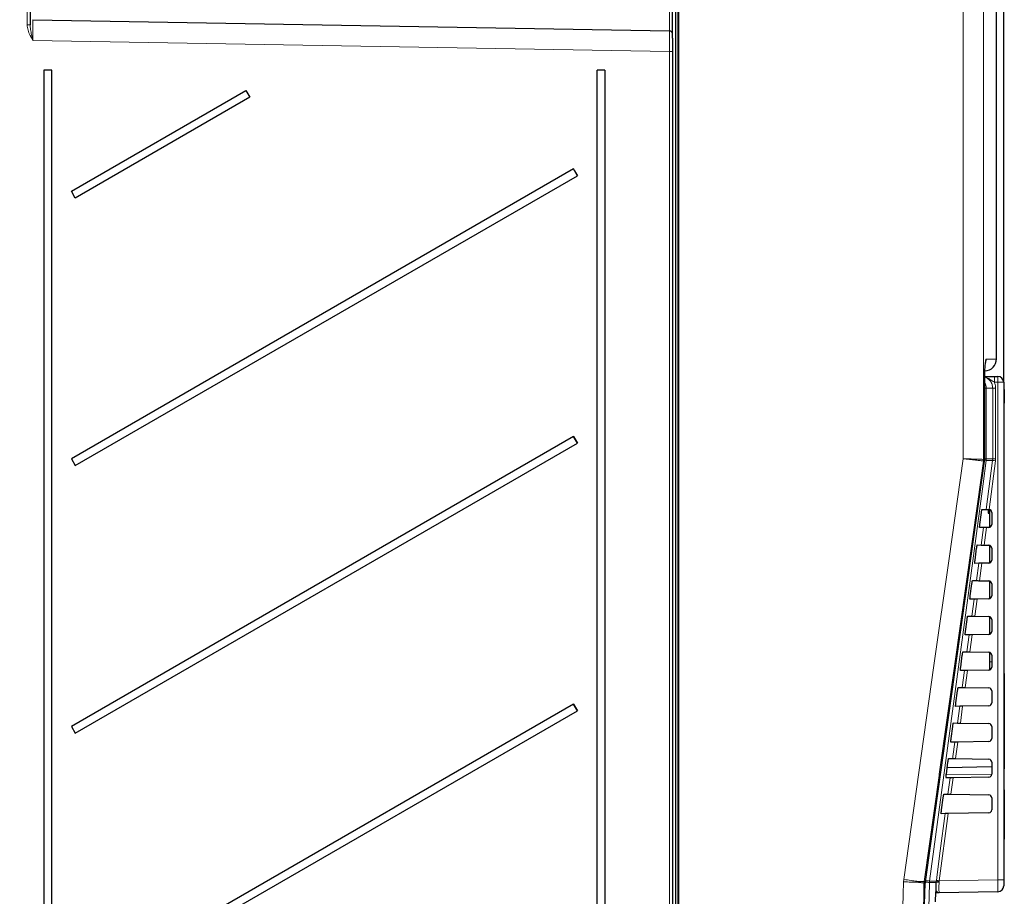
# Paper-space layout 'Blatt3' of a CAD drawing. Header units: millimetres. Extents: x 5 to 418, y 2 to 292.
# Tile 47 of 56: x 210 to 265, y 185 to 234. Entities that reach past the tile are written whole.
import ezdxf

# ---------------------------------------------------------------- set-up
doc = ezdxf.new("R2010")
doc.units = ezdxf.units.MM
doc.layers.add('SLD-0', color=7, linetype='Continuous')
doc.styles.add('SLDTEXTSTYLE0', font='TXT', dxfattribs={"width": 0.605})
doc.dimstyles.new('SLDDIMSTYLE0', dxfattribs={"dimtxt": 3.5, "dimasz": 3.302, "dimexe": 0, "dimexo": 0.0625, "dimgap": 0.875, "dimtad": 1, "dimlfac": 3, "dimrnd": 1e-09, "dimzin": 12, "dimdsep": 46, "dimtxsty": 'SLDTEXTSTYLE0', "dimsah": 1, "dimcen": 0.09, "dimadec": 0, "dimazin": 3, "dimtfac": 1, "dimtofl": 0, "dimtmove": 0, "dimatfit": 3, "dimfxl": 1, "dimfrac": 2, "dimtolj": 1, "dimtzin": 12, "dimarcsym": 0})
doc.dimstyles.new('SLDDIMSTYLE2', dxfattribs={"dimtxt": 3.5, "dimasz": 3.302, "dimexe": 0, "dimexo": 0.0625, "dimgap": 0.875, "dimtad": 1, "dimdec": 1, "dimlfac": 3, "dimrnd": 1e-09, "dimzin": 12, "dimdsep": 46, "dimtxsty": 'SLDTEXTSTYLE0', "dimsah": 1, "dimcen": 0.09, "dimadec": 0, "dimazin": 3, "dimtfac": 1, "dimtofl": 0, "dimtmove": 0, "dimatfit": 3, "dimfxl": 1, "dimfrac": 2, "dimtolj": 1, "dimtzin": 12, "dimarcsym": 0})

# ---------------------------------------------------------------- blocks, each defined once
blk = doc.blocks.new('_D_16')
at = {"layer": 'SLD-0', "color": 7}
for p, q in [((203.285, 241.539), (203.285, 251.365)), ((264.685, 213.872), (264.685, 251.365)), ((203.285, 250.365), (264.685, 250.365))]:
    blk.add_line(p, q, dxfattribs=at)
for points in [[(203.285, 250.365), (206.587, 249.857), (206.587, 250.873)], [(264.685, 250.365), (261.383, 250.873), (261.383, 249.857)]]:
    blk.add_solid(points, dxfattribs=at)
at = {"layer": 'SLD-0', "color": 7, "insert": (227.97, 254.877), "char_height": 3.5, "attachment_point": 1, "style": 'SLDTEXTSTYLE0'}
blk.add_mtext('184,2', dxfattribs=at)
blk = doc.blocks.new('_D_17')
at = {"layer": 'SLD-0', "color": 7}
for p, q in [((172.702, 228.792), (172.702, 259.299)), ((264.685, 213.872), (264.685, 259.299)), ((172.702, 258.299), (264.685, 258.299))]:
    blk.add_line(p, q, dxfattribs=at)
for centre, start, end in [((220.055, 260.985), 153.4349, 206.5651), ((217.332, 260.985), 333.4349, 26.5651)]:
    blk.add_arc(centre, 6.006, start, end, dxfattribs=at)
for points in [[(172.702, 258.299), (176.004, 257.791), (176.004, 258.807)], [(264.685, 258.299), (261.383, 258.807), (261.383, 257.791)]]:
    blk.add_solid(points, dxfattribs=at)
at = {"layer": 'SLD-0', "color": 7, "insert": (214.683, 262.811), "char_height": 3.5, "attachment_point": 1, "style": 'SLDTEXTSTYLE0'}
blk.add_mtext('276', dxfattribs=at)

psp = doc.layouts.new('Blatt3')

# ---------------------------------------------------------------- linework, layer by layer
at = {"color": 7, "linetype": 'Continuous', "lineweight": 18}
for p, q in [((209.9549, 233.9114), (209.9549, 236.6821)), ((246.2838, 236.206), (246.2838, 136.8723)), ((246.3858, 136.8723), (246.3858, 236.206)), ((262.4121, 209.5874), (262.4121, 235.9216)), ((263.5559, 235.9216), (263.5559, 209.5524)), ((209.9549, 233.9114), (210.1186, 233.9114)), ((245.9549, 232.4137), (210.2823, 233.0363)), ((245.9549, 135.8694), (245.9549, 232.4137)), ((246.1186, 232.4137), (245.9549, 232.4137)), ((263.6175, 209.5524), (263.6175, 213.8349)), ((264.3577, 213.8723), (264.1643, 213.8723)), ((264.3577, 185.9829), (264.3577, 213.8723)), ((264.3577, 213.8723), (264.6853, 213.8723)), ((263.7096, 213.539), (263.6188, 213.539)), ((263.7096, 213.539), (263.7096, 209.5834)), ((264.0703, 213.539), (263.7096, 213.539)), ((264.0703, 209.5834), (264.0703, 213.539)), ((264.234, 213.539), (264.0703, 213.539)), ((264.234, 213.539), (264.234, 209.5834)), ((263.5494, 209.4596), (263.5493, 209.4596)), ((263.611, 209.4596), (263.5494, 209.4596)), ((263.5559, 209.5524), (263.5559, 209.5524)), ((263.5559, 209.5524), (263.6175, 209.5524)), ((263.6123, 209.4595), (263.611, 209.4596)), ((263.6175, 209.5524), (263.6188, 209.5524)), ((263.7096, 209.5834), (263.6188, 209.5834)), ((263.696, 206.7446), (264.0644, 209.495)), ((264.0644, 209.495), (263.7038, 209.495)), ((263.7096, 209.5834), (264.0703, 209.5834)), ((264.2266, 209.4729), (263.8607, 206.7416)), ((264.0644, 209.495), (264.0703, 209.5834)), ((264.234, 209.5834), (264.0703, 209.5834)), ((264.234, 209.5834), (264.2266, 209.4729)), ((263.4287, 204.7493), (263.5602, 205.731)), ((263.7257, 205.7339), (263.5935, 204.7464)), ((263.1614, 202.754), (263.2917, 203.7263)), ((263.4572, 203.7292), (263.3262, 202.7511)), ((262.8941, 200.7586), (263.0231, 201.7216)), ((263.1887, 201.7245), (263.0589, 200.7557)), ((262.6268, 198.7633), (262.7546, 199.7169)), ((262.9201, 199.7198), (262.7916, 198.7604)), ((263.8853, 198.2057), (264.0186, 198.2057)), ((262.3596, 196.768), (262.4861, 197.7122)), ((262.6516, 197.7151), (262.5243, 196.7651)), ((264.7186, 197.2057), (264.6853, 197.2057)), ((262.0923, 194.7726), (262.2175, 195.7076)), ((262.3831, 195.7104), (262.257, 194.7697)), ((262.1145, 193.7058), (261.9898, 192.7744)), ((264.7186, 192.539), (264.6853, 192.539)), ((261.4658, 191.8691), (264.0186, 191.9045)), ((261.5577, 190.7819), (261.6804, 191.6982)), ((261.846, 191.7011), (261.7225, 190.7791)), ((264.7186, 190.8621), (264.6853, 190.8621)), ((261.5774, 189.6964), (261.0723, 185.9255)), ((264.7186, 188.264), (264.6853, 188.264)), ((259.0752, 185.865), (259.0863, 186.0015)), ((261.0723, 185.9255), (264.3577, 185.9829)), ((264.6853, 185.9829), (264.3577, 185.9829)), ((260.2179, 185.7999), (260.2178, 185.7999)), ((260.287, 185.7999), (260.2179, 185.7999)), ((260.2241, 185.8779), (260.2242, 185.8779)), ((260.2242, 185.8779), (260.2933, 185.8779)), ((260.2933, 185.8779), (260.2933, 185.8779)), ((260.5271, 185.8371), (260.5328, 185.9073)), ((260.8992, 185.8371), (260.5271, 185.8371)), ((260.5328, 185.9073), (260.9047, 185.9073)), ((260.8992, 185.8371), (260.9047, 185.9073)), ((260.9047, 185.9073), (260.9101, 185.9476)), ((261.0668, 185.8932), (261.0625, 185.8511)), ((261.0723, 185.9255), (261.0668, 185.8932))]:
    psp.add_line(p, q, dxfattribs=at)
at = {"color": 7, "linetype": 'Continuous', "lineweight": 25}
for p, q in [((210.1186, 236.6821), (210.1186, 233.9114)), ((246.1186, 233.1629), (246.1186, 236.206)), ((246.4519, 236.2001), (246.4519, 136.8781)), ((264.2791, 215.1788), (264.2791, 235.9093)), ((210.2823, 234.2028), (245.9548, 233.5801)), ((246.1186, 233.1629), (246.1186, 232.4137)), ((246.1186, 232.4137), (246.1186, 135.8694)), ((210.8937, 231.3723), (210.8937, 131.3723)), ((211.3345, 231.3723), (210.8937, 231.3723)), ((211.3345, 131.3723), (211.3345, 231.3723)), ((242.3345, 231.3723), (241.8937, 231.3723)), ((241.8937, 138.039), (241.8937, 231.3723)), ((242.3345, 231.3723), (242.3345, 138.039)), ((212.4344, 224.5809), (222.2161, 230.2293)), ((222.2161, 230.2293), (222.4328, 229.8541)), ((222.4328, 229.8541), (212.651, 224.2057)), ((240.5772, 225.8318), (212.4344, 209.5809)), ((240.7938, 225.4566), (240.5772, 225.8318)), ((212.651, 209.2057), (240.7938, 225.4566)), ((212.651, 224.2057), (212.4344, 224.5809)), ((264.1585, 214.2057), (264.3519, 214.2057)), ((263.6188, 213.8349), (263.6175, 213.8349)), ((263.6188, 209.5524), (263.6188, 213.8349)), ((264.6853, 213.8723), (264.6853, 185.9829)), ((264.7186, 213.4711), (264.6853, 213.4711)), ((264.7186, 213.1044), (264.6853, 213.1044)), ((264.7186, 213.0711), (264.6853, 213.0711)), ((264.7186, 213.4711), (264.7186, 213.1044)), ((264.7186, 213.0711), (264.7186, 213.1044)), ((264.7186, 213.0711), (264.7186, 212.7044)), ((264.7186, 212.7044), (264.6853, 212.7044)), ((264.7186, 212.7028), (264.6853, 212.7028)), ((264.7186, 212.6982), (264.6853, 212.6982)), ((240.5772, 210.8318), (212.4344, 194.5809)), ((240.7938, 210.4566), (240.5772, 210.8318)), ((212.651, 194.2057), (240.7938, 210.4566)), ((212.4344, 209.5809), (212.651, 209.2057)), ((263.3476, 205.9057), (263.437, 206.5723)), ((263.4695, 206.7486), (263.696, 206.7446)), ((263.8103, 206.5333), (263.8853, 206.5333)), ((263.8186, 206.7425), (263.8186, 206.7058)), ((263.8186, 206.7058), (263.8186, 206.6695)), ((263.8186, 206.7058), (263.8853, 206.7058)), ((263.8186, 206.6695), (263.8853, 206.6695)), ((263.8186, 206.6695), (263.8186, 206.6439)), ((263.8186, 206.6439), (263.8853, 206.6439)), ((263.8186, 206.5361), (263.8853, 206.5361)), ((263.8186, 206.5361), (263.8186, 206.536)), ((263.8548, 206.7419), (263.8607, 206.7416)), ((263.8853, 206.7385), (263.8853, 205.7395)), ((264.0186, 206.5752), (264.0186, 205.9028)), ((263.5602, 205.731), (263.3326, 205.727)), ((263.7141, 205.7337), (263.7257, 205.7339)), ((263.8548, 205.7361), (263.7257, 205.7339)), ((263.2022, 204.7532), (263.4287, 204.7493)), ((263.5935, 204.7464), (263.5819, 204.7466)), ((263.5935, 204.7464), (263.8548, 204.7419)), ((263.8853, 204.7385), (263.8853, 203.7395)), ((263.0795, 203.9057), (263.1689, 204.5723)), ((264.0186, 204.5752), (264.0186, 203.9028)), ((263.2917, 203.7263), (263.064, 203.7223)), ((263.4455, 203.729), (263.4572, 203.7292)), ((263.8548, 203.7361), (263.4572, 203.7292)), ((262.8113, 201.9057), (262.9007, 202.5723)), ((262.9348, 202.7579), (263.1614, 202.754)), ((263.3262, 202.7511), (263.3146, 202.7513)), ((263.3262, 202.7511), (263.8548, 202.7419)), ((263.8853, 202.7385), (263.8853, 201.7395)), ((264.0186, 202.5752), (264.0186, 201.9028)), ((263.0231, 201.7216), (262.7955, 201.7176)), ((263.177, 201.7243), (263.1887, 201.7245)), ((263.8548, 201.7361), (263.1887, 201.7245)), ((262.5431, 199.9057), (262.6325, 200.5723)), ((262.6675, 200.7626), (262.8941, 200.7586)), ((263.0589, 200.7557), (263.0473, 200.7559)), ((263.0589, 200.7557), (263.8548, 200.7419)), ((263.8853, 200.7385), (263.8853, 199.7395)), ((264.0186, 200.5752), (264.0186, 199.9028)), ((262.7546, 199.7169), (262.5269, 199.713)), ((262.9085, 199.7196), (262.9201, 199.7198)), ((263.8548, 199.7361), (262.9201, 199.7198)), ((262.4002, 198.7672), (262.6268, 198.7633)), ((262.7916, 198.7604), (262.78, 198.7606)), ((262.7916, 198.7604), (263.8548, 198.7419)), ((263.8853, 198.7385), (263.8853, 198.2057)), ((262.2749, 197.9057), (262.3643, 198.5723)), ((263.8853, 198.2057), (263.8853, 197.7395)), ((264.0186, 198.5752), (264.0186, 197.9028)), ((262.4861, 197.7122), (262.2584, 197.7083)), ((262.6399, 197.7149), (262.6516, 197.7151)), ((263.8548, 197.7361), (262.6516, 197.7151)), ((264.7186, 197.539), (264.6853, 197.539)), ((264.7186, 197.539), (264.7186, 197.2057)), ((264.7186, 197.2057), (264.7186, 192.539)), ((262.0067, 195.9057), (262.0961, 196.5723)), ((262.1329, 196.7719), (262.3596, 196.768)), ((262.5243, 196.7651), (262.5127, 196.7653)), ((262.5243, 196.7651), (263.8548, 196.7419)), ((264.0186, 196.5752), (264.0186, 195.9028)), ((240.5772, 195.8318), (212.4344, 179.5809)), ((212.651, 179.2057), (240.7938, 195.4566)), ((240.7938, 195.4566), (240.5772, 195.8318)), ((262.2175, 195.7076), (261.9898, 195.7036)), ((262.3714, 195.7102), (262.3831, 195.7104)), ((263.8548, 195.7361), (262.3831, 195.7104)), ((212.4344, 194.5809), (212.651, 194.2057)), ((261.7386, 193.9057), (261.828, 194.5723)), ((261.8656, 194.7766), (262.0923, 194.7726)), ((262.257, 194.7697), (262.2454, 194.7699)), ((262.257, 194.7697), (263.8548, 194.7419)), ((264.0186, 194.5752), (264.0186, 193.9028)), ((261.949, 193.7029), (261.7212, 193.6989)), ((262.1029, 193.7056), (262.1145, 193.7058)), ((263.8548, 193.7361), (262.1145, 193.7058)), ((261.5983, 192.7812), (261.825, 192.7773)), ((261.9898, 192.7744), (261.9782, 192.7746)), ((261.9898, 192.7744), (263.8548, 192.7419)), ((261.4704, 191.9057), (261.5598, 192.5723)), ((264.0186, 192.3104), (261.5188, 192.2668)), ((264.0186, 192.5752), (264.0186, 191.9028)), ((264.7186, 192.2057), (264.6853, 192.2057)), ((264.7186, 192.539), (264.7186, 192.2057)), ((261.6804, 191.6982), (261.4527, 191.6942)), ((263.8548, 191.7361), (261.846, 191.7011)), ((264.7186, 191.0204), (264.7186, 190.8621)), ((261.2022, 189.9057), (261.2916, 190.5723)), ((261.331, 190.7859), (261.5577, 190.7819)), ((261.7225, 190.7791), (263.8548, 190.7419)), ((264.0186, 190.5752), (264.0186, 189.9028)), ((264.7186, 190.8621), (264.7186, 188.264)), ((261.4119, 189.6935), (261.1841, 189.6895)), ((263.8548, 189.7361), (261.5774, 189.6964)), ((264.7186, 187.789), (264.7186, 188.264)), ((264.7186, 187.789), (264.6853, 187.789)), ((264.7186, 187.5223), (264.6853, 187.5223)), ((264.7186, 186.789), (264.7186, 187.5223)), ((264.7186, 186.789), (264.6853, 186.789)), ((264.7186, 186.7796), (264.6853, 186.7796)), ((264.6853, 185.9829), (264.6853, 185.6496)), ((260.287, 185.7999), (260.287, 185.7999)), ((260.2933, 185.8779), (260.2889, 185.8781)), ((264.3577, 185.3163), (261.069, 185.2589))]:
    psp.add_line(p, q, dxfattribs=at)
at = {"color": 7, "linetype": 'Continuous', "lineweight": 18, "flags": 128}
for points in [[(259.0863, 186.0015), (259.9318, 191.998), (260.7774, 197.9945), (261.6229, 203.9909), (262.4121, 209.5874)], [(263.5494, 209.4596), (263.2301, 207.1953), (261.9269, 197.9534), (261.0728, 191.8963), (261.0643, 191.8356), (260.2242, 185.8779)], [(260.2933, 185.8779), (260.4736, 187.1594), (261.2166, 192.4408), (262.4171, 200.9733), (263.217, 206.6587), (263.611, 209.4596)], [(263.7038, 209.495), (263.5261, 208.1736), (262.8156, 202.8879), (260.5328, 185.9073)], [(261.825, 192.7773), (261.8395, 192.8856), (261.949, 193.7029)], [(260.9101, 185.9476), (260.9544, 186.278), (261.1314, 187.5995), (261.4119, 189.6935)]]:
    psp.add_lwpolyline(points, dxfattribs=at)
at = {"color": 7, "linetype": 'Continuous', "lineweight": 25, "flags": 128}
psp.add_lwpolyline([(260.2945, 185.8773), (260.691, 188.6951), (263.6123, 209.4595)], dxfattribs=at)
at = {"color": 7, "linetype": 'Continuous', "lineweight": 25}
for centre, radius, start, end in [((245.9519, 233.4135), 0.1667, 0, 89), ((237.6123, 238.8668), 17.6536, 209.29308, 210.69947), ((256.008, 234.4893), 17.6935, 209.29467, 210.69788), ((263.6125, 215.1796), 0.6667, 271, 0.69142), ((264.3519, 213.8723), 0.3333, 0, 90), ((255.9925, 219.4803), 17.6756, 209.29379, 210.69843), ((262.9522, 209.5524), 0.6667, 351.99161, 0), ((263.8519, 206.5752), 0.1667, 0, 86.96883), ((263.8519, 205.9028), 0.1667, 271, 0), ((263.8519, 204.5752), 0.1667, 0, 89), ((263.8519, 203.9028), 0.1667, 271, 0), ((263.8519, 202.5752), 0.1667, 0, 89), ((263.8519, 201.9028), 0.1667, 271, 0), ((263.8519, 200.5752), 0.1667, 0, 89), ((263.8519, 199.9028), 0.1667, 271, 0), ((263.8519, 198.5752), 0.1667, 0, 89), ((263.8519, 197.9028), 0.1667, 271, 0), ((263.8519, 196.5752), 0.1667, 0, 89), ((263.8519, 195.9028), 0.1667, 271, 0), ((255.99, 204.4788), 17.6727, 209.29368, 210.69855), ((263.8519, 194.5752), 0.1667, 0, 89), ((263.8519, 193.9028), 0.1667, 271, 0), ((263.8519, 192.5752), 0.1667, 0, 89), ((263.8519, 191.9028), 0.1667, 271, 0), ((263.8519, 190.5752), 0.1667, 0, 89), ((263.8519, 189.9028), 0.1667, 271, 0), ((260.9537, 185.7851), 0.6669, 171.99465, 178.72318), ((264.3519, 185.6496), 0.3333, 271, 0)]:
    psp.add_arc(centre, radius, start, end, dxfattribs=at)
at = {"color": 7, "linetype": 'Continuous', "lineweight": 18}
for centre, radius, start, end in [((263.0328, 215.1691), 0.6662, 337.35346, 0.02987), ((259.3849, 213.9556), 4.7801, 359.00125, 2.99809), ((259.5784, 213.9556), 4.7801, 359.00125, 2.99809), ((263.0422, 213.539), 0.6675, 359.99626, 28.67172), ((262.8881, 209.5526), 0.6677, 351.99467, 359.98147), ((262.8869, 209.5525), 0.669, 352.02372, 359.99559), ((262.9487, 209.5525), 0.6688, 352.01929, 359.99562), ((263.3139, 207.3132), 2.2163, 79.86728, 82.12826), ((263.0415, 209.5834), 0.6682, 352.39576, 359.99959), ((266.7084, 228.2902), 18.9802, 261.99262, 262.48676), ((260.8864, 185.7848), 0.6688, 171.9965, 178.70422), ((260.8856, 185.7852), 0.6679, 172.01393, 178.73103), ((260.9559, 185.7851), 0.6691, 172.02032, 178.72651), ((259.3015, 149.3736), 36.4841, 88.07488, 88.44826), ((259.358, 178.7879), 7.2156, 80.62931, 82.41172), ((261.0152, 185.4442), 0.4096, 83.36143, 106.44085), ((260.9029, 184.9441), 0.9631, 80.19976, 89.88793), ((263.5493, 204.7072), 18.9443, 261.99192, 262.48699), ((260.817, 185.402), 0.1499, 297.76653, 327.94381)]:
    psp.add_arc(centre, radius, start, end, dxfattribs=at)
for centre, major_axis, ratio, start_param, end_param in [((245.9519, 235.2471), (-0.0029, 1.667), 0.0017443, 3.1415592, 4.7120509), ((210.2853, 233.0359), (-0.0029, 1.1669), 0.0025623, 6.2831342, 7.8536173), ((245.9519, 232.4133), (0.0029, 1.1668), 0.0025627, 4.7126638, 6.283147), ((264.3519, 185.983), (-0.0058, 0.6667), 0.0087242, 3.1416688, 4.7121605)]:
    psp.add_ellipse(centre, major_axis=major_axis, ratio=ratio, start_param=start_param, end_param=end_param, dxfattribs=at)
for points, knots in [([(210.2823, 233.0363), (210.2817, 233.0374), (210.2682, 233.0607), (210.215, 233.153), (210.1128, 233.3389), (209.9895, 233.6028), (209.9662, 233.8108), (209.9549, 233.9114)], [0, 0, 0, 0, 0.00387098, 0.08549956, 0.33860786, 0.68007523, 1, 1, 1, 1]), ([(210.1186, 233.9114), (210.1247, 233.8267), (210.138, 233.6418), (210.1994, 233.3781), (210.2481, 233.1743), (210.2741, 233.0691), (210.2809, 233.042), (210.2819, 233.0376), (210.2823, 233.0363)], [0, 0, 0, 0, 0.29272851, 0.63818946, 0.9077789, 0.98523195, 0.99563054, 1, 1, 1, 1]), ([(263.6175, 213.8349), (263.6184, 213.9849), (263.6203, 214.2848), (263.6348, 214.6845), (263.6557, 214.9863), (263.6785, 215.1464), (263.6932, 215.1629), (263.699, 215.1695)], [0, 0, 0, 0, 0.2143778, 0.4288365, 0.6436164, 0.8587317, 1, 1, 1, 1]), ([(263.699, 215.1695), (263.831, 215.1718), (264.0949, 215.1764), (264.2831, 215.1797), (264.2447, 215.179), (264.2315, 215.1788)], [0, 0, 0, 0, 0.3963849, 0.7929847, 1, 1, 1, 1]), ([(264.0703, 213.539), (264.063, 213.614), (264.0483, 213.7641), (263.9326, 213.9613), (263.7857, 214.1028), (263.6682, 214.1436), (263.6216, 214.1597)], [0, 0, 0, 0, 0.2734727, 0.5469781, 0.8207036, 1, 1, 1, 1]), ([(264.1643, 213.8723), (264.1217, 213.8986), (264.0114, 213.9666), (263.8481, 214.0933), (263.6976, 214.1429), (263.6218, 214.1678)], [0, 0, 0, 0, 0.23764, 0.6161221, 1, 1, 1, 1]), ([(264.1643, 213.8723), (264.1723, 213.8532), (264.216, 213.7478), (264.2259, 213.633), (264.234, 213.539)], [0, 0, 0, 0, 0.1816874, 1, 1, 1, 1]), ([(263.5493, 209.4596), (263.528, 209.4622), (263.4854, 209.4674), (263.2637, 209.4926), (262.9536, 209.5273), (262.6544, 209.5606), (262.4709, 209.5809), (262.4169, 209.5868), (262.4121, 209.5874)], [0, 0, 0, 0, 0.226301, 0.4524791, 0.6788073, 0.905552, 0.9916526, 1, 1, 1, 1]), ([(262.4121, 209.5874), (262.4169, 209.5872), (262.4713, 209.5856), (262.6558, 209.58), (262.9566, 209.5709), (263.2685, 209.5614), (263.4915, 209.5545), (263.5344, 209.5531), (263.5559, 209.5524)], [0, 0, 0, 0, 0.0083467, 0.0944468, 0.3211922, 0.5475199, 0.7736994, 1, 1, 1, 1]), ([(259.0863, 186.0015), (259.2254, 185.9818), (259.492, 185.9442), (259.71, 185.913), (259.8142, 185.8982)], [0, 0, 0, 0, 0.5219082, 1, 1, 1, 1]), ([(256.8692, 137.0599), (256.9552, 138.3409), (257.2922, 143.3639), (257.8098, 152.134), (258.3561, 163.3724), (258.7909, 174.6164), (258.9804, 182.1153), (259.0752, 185.865)], [0, 0, 0, 0, 0.0788317, 0.3091109, 0.5394158, 0.769695, 1, 1, 1, 1]), ([(260.2178, 185.7999), (260.123, 182.0531), (259.9333, 174.5591), (259.4985, 163.3164), (258.9519, 152.0717), (258.4337, 143.2921), (258.0963, 138.2632), (258.0103, 136.9808)], [0, 0, 0, 0, 0.230063, 0.4601517, 0.6906155, 0.9211051, 1, 1, 1, 1]), ([(260.5271, 185.8371), (260.5147, 185.3928), (260.4528, 183.1715), (260.1582, 173.8424), (259.5836, 160.5326), (258.8492, 149.013), (258.5673, 144.5904)], [0, 0, 0, 0, 0.0322876, 0.1614382, 0.6780666, 1, 1, 1, 1]), ([(259.0752, 185.865), (259.2156, 185.8618), (259.4848, 185.8558), (259.7049, 185.8509), (259.8101, 185.8485)], [0, 0, 0, 0, 0.5216924, 1, 1, 1, 1]), ([(259.8101, 185.8485), (259.8102, 185.8523), (259.8105, 185.8606), (259.8114, 185.8734), (259.8126, 185.8862), (259.8137, 185.8944), (259.8142, 185.8982)], [0, 0, 0, 0, 0.2273746, 0.4999728, 0.7723104, 1, 1, 1, 1]), ([(260.2178, 185.7999), (260.1963, 185.8027), (260.1532, 185.8082), (259.9777, 185.8289), (259.8462, 185.8443), (259.8101, 185.8485)], [0, 0, 0, 0, 0.4204436, 0.8411382, 1, 1, 1, 1]), ([(259.8142, 185.8982), (259.8505, 185.8964), (259.9827, 185.89), (260.1591, 185.8814), (260.2025, 185.8791), (260.2241, 185.8779)], [0, 0, 0, 0, 0.1588066, 0.5795288, 1, 1, 1, 1]), ([(261.0625, 185.8511), (261.0604, 185.7775), (261.0562, 185.6304), (261.0552, 185.4449), (261.0583, 185.3136), (261.0638, 185.2631), (261.068, 185.2597), (261.069, 185.2589)], [0, 0, 0, 0, 0.2308041, 0.4615665, 0.6921536, 0.9228566, 1, 1, 1, 1]), ([(260.8934, 185.3555), (260.8954, 185.3568), (260.9035, 185.362), (260.9267, 185.3394), (260.9441, 185.3224)], [0, 0, 0, 0, 0.2492648, 1, 1, 1, 1]), ([(260.9441, 185.3224), (260.9626, 185.3054), (260.9974, 185.2735), (261.04, 185.2602), (261.0626, 185.2589), (261.0674, 185.2589), (261.0687, 185.2589), (261.069, 185.2589)], [0, 0, 0, 0, 0.4756081, 0.8917224, 0.9704593, 0.9926229, 1, 1, 1, 1])]:
    psp.add_open_spline(points, degree=3, knots=knots, dxfattribs=at)
at = {"color": 7, "linetype": 'Continuous', "lineweight": 25}
for points, knots in [([(263.6193, 213.8348), (263.6195, 213.9371), (263.6201, 214.1603), (263.6286, 214.48), (263.6414, 214.7471), (263.6548, 214.9144), (263.6646, 214.9845), (263.6648, 214.9844), (263.6589, 214.9551), (263.6471, 214.9253), (263.6431, 214.9151)], [0, 0, 0, 0, 0.1675868, 0.3655067, 0.5619165, 0.7270768, 0.8514319, 0.9258612, 0.9747053, 1, 1, 1, 1]), ([(263.6228, 214.2057), (263.638, 214.2057), (263.7155, 214.2057), (263.8942, 214.2057), (264.0739, 214.2057), (264.1585, 214.2057)], [0, 0, 0, 0, 0.1149296, 0.5832872, 1, 1, 1, 1]), ([(263.437, 206.5723), (263.4381, 206.5801), (263.4419, 206.6079), (263.4489, 206.6543), (263.4572, 206.703), (263.4642, 206.7366), (263.4679, 206.7479), (263.4692, 206.7485), (263.4695, 206.7486)], [0, 0, 0, 0, 0.0850595, 0.3019948, 0.5196088, 0.7367686, 0.9522295, 1, 1, 1, 1]), ([(263.696, 206.7446), (263.6984, 206.7446), (263.7033, 206.7445), (263.7336, 206.744), (263.777, 206.7432), (263.8204, 206.7425), (263.8469, 206.742), (263.8548, 206.7419)], [0, 0, 0, 0, 0.2252537, 0.4504902, 0.6764686, 0.903929, 1, 1, 1, 1]), ([(263.8186, 206.6377), (263.8186, 206.6327), (263.8186, 206.6128), (263.8186, 206.5815), (263.8186, 206.5489), (263.8186, 206.5404), (263.8186, 206.5361)], [0, 0, 0, 0, 0.1133527, 0.4582824, 0.7292805, 1, 1, 1, 1]), ([(263.3326, 205.727), (263.3323, 205.7273), (263.331, 205.7284), (263.3307, 205.7429), (263.333, 205.7784), (263.3379, 205.828), (263.3433, 205.8731), (263.3468, 205.8993), (263.3476, 205.9057)], [0, 0, 0, 0, 0.0819872, 0.2941507, 0.5056483, 0.717555, 0.931034, 1, 1, 1, 1]), ([(263.7257, 205.7339), (263.7067, 205.7336), (263.6685, 205.7329), (263.6182, 205.732), (263.5808, 205.7314), (263.5632, 205.731), (263.5609, 205.731), (263.5602, 205.731)], [0, 0, 0, 0, 0.2248978, 0.4498654, 0.6736247, 0.8949424, 1, 1, 1, 1]), ([(263.1689, 204.5723), (263.17, 204.5807), (263.1739, 204.6095), (263.1811, 204.6574), (263.1897, 204.7072), (263.1969, 204.7414), (263.2006, 204.7526), (263.2019, 204.7532), (263.2022, 204.7532)], [0, 0, 0, 0, 0.0885338, 0.3054883, 0.5231176, 0.7402604, 0.9556901, 1, 1, 1, 1]), ([(263.4287, 204.7493), (263.4311, 204.7492), (263.4361, 204.7492), (263.4663, 204.7486), (263.5098, 204.7479), (263.555, 204.7471), (263.5836, 204.7466), (263.5935, 204.7464)], [0, 0, 0, 0, 0.2200036, 0.439982, 0.6607084, 0.8828638, 1, 1, 1, 1]), ([(263.064, 203.7223), (263.0637, 203.7227), (263.0624, 203.7238), (263.0621, 203.7391), (263.0645, 203.7757), (263.0696, 203.8269), (263.0751, 203.8729), (263.0786, 203.8994), (263.0795, 203.9057)], [0, 0, 0, 0, 0.08536, 0.2975067, 0.5090081, 0.7209224, 0.9344261, 1, 1, 1, 1]), ([(263.4572, 203.7292), (263.4381, 203.7289), (263.4, 203.7282), (263.3496, 203.7273), (263.3122, 203.7267), (263.2947, 203.7264), (263.2924, 203.7263), (263.2917, 203.7263)], [0, 0, 0, 0, 0.2249223, 0.4498716, 0.6736343, 0.8949625, 1, 1, 1, 1]), ([(262.9007, 202.5723), (262.9019, 202.5812), (262.906, 202.6111), (262.9134, 202.6604), (262.9222, 202.7113), (262.9295, 202.7462), (262.9333, 202.7573), (262.9346, 202.7578), (262.9348, 202.7579)], [0, 0, 0, 0, 0.0918408, 0.3088179, 0.5264462, 0.7435707, 0.9589759, 1, 1, 1, 1]), ([(263.1614, 202.754), (263.1639, 202.7539), (263.1688, 202.7538), (263.199, 202.7533), (263.2425, 202.7525), (263.2877, 202.7518), (263.3163, 202.7513), (263.3262, 202.7511)], [0, 0, 0, 0, 0.2200134, 0.4399976, 0.6607236, 0.8828997, 1, 1, 1, 1]), ([(262.7955, 201.7176), (262.7951, 201.718), (262.7938, 201.7192), (262.7935, 201.7353), (262.796, 201.7731), (262.8013, 201.8257), (262.8069, 201.8727), (262.8105, 201.8996), (262.8113, 201.9057)], [0, 0, 0, 0, 0.0885688, 0.3006975, 0.5121906, 0.7241285, 0.9376676, 1, 1, 1, 1]), ([(263.1887, 201.7245), (263.1696, 201.7242), (263.1314, 201.7235), (263.0811, 201.7226), (263.0437, 201.722), (263.0261, 201.7217), (263.0239, 201.7216), (263.0231, 201.7216)], [0, 0, 0, 0, 0.22492372, 0.44989785, 0.67365619, 0.89498045, 1, 1, 1, 1]), ([(262.6325, 200.5723), (262.6338, 200.5817), (262.638, 200.6127), (262.6457, 200.6635), (262.6547, 200.7155), (262.6622, 200.7509), (262.666, 200.7621), (262.6673, 200.7625), (262.6675, 200.7626)], [0, 0, 0, 0, 0.0949775, 0.3119723, 0.5296073, 0.7467157, 0.9620914, 1, 1, 1, 1]), ([(262.8941, 200.7586), (262.8966, 200.7586), (262.9015, 200.7585), (262.9318, 200.758), (262.9752, 200.7572), (263.0204, 200.7564), (263.049, 200.7559), (263.0589, 200.7557)], [0, 0, 0, 0, 0.2200183, 0.440009, 0.66074, 0.8829176, 1, 1, 1, 1]), ([(262.5269, 199.713), (262.5265, 199.7134), (262.5252, 199.7147), (262.5249, 199.7314), (262.5275, 199.7705), (262.5329, 199.8246), (262.5387, 199.8725), (262.5423, 199.8997), (262.5431, 199.9057)], [0, 0, 0, 0, 0.091613, 0.3037293, 0.5152239, 0.7271684, 0.9407371, 1, 1, 1, 1]), ([(262.9201, 199.7198), (262.9011, 199.7195), (262.8629, 199.7188), (262.8125, 199.7179), (262.7752, 199.7173), (262.7576, 199.717), (262.7553, 199.7169), (262.7546, 199.7169)], [0, 0, 0, 0, 0.224933, 0.4498995, 0.6736746, 0.895015, 1, 1, 1, 1]), ([(262.3643, 198.5723), (262.3657, 198.5823), (262.37, 198.6143), (262.378, 198.6665), (262.3872, 198.7196), (262.3948, 198.7557), (262.3987, 198.7668), (262.4, 198.7672), (262.4002, 198.7672)], [0, 0, 0, 0, 0.0979609, 0.3149727, 0.5326142, 0.7497106, 0.9650645, 1, 1, 1, 1]), ([(262.6268, 198.7633), (262.6293, 198.7632), (262.6342, 198.7632), (262.6645, 198.7626), (262.7079, 198.7619), (262.7531, 198.7611), (262.7817, 198.7606), (262.7916, 198.7604)], [0, 0, 0, 0, 0.2200257, 0.4400238, 0.660771, 0.8829527, 1, 1, 1, 1]), ([(262.2584, 197.7083), (262.2579, 197.7087), (262.2565, 197.7101), (262.2563, 197.7276), (262.259, 197.7678), (262.2646, 197.8234), (262.2705, 197.8723), (262.2742, 197.8999), (262.2749, 197.9057)], [0, 0, 0, 0, 0.0945061, 0.3066061, 0.5180987, 0.7300626, 0.9436571, 1, 1, 1, 1]), ([(262.6516, 197.7151), (262.6325, 197.7148), (262.5944, 197.7141), (262.544, 197.7133), (262.5066, 197.7126), (262.4891, 197.7123), (262.4868, 197.7123), (262.4861, 197.7122)], [0, 0, 0, 0, 0.2249382, 0.4499251, 0.6736961, 0.8950328, 1, 1, 1, 1]), ([(262.0961, 196.5723), (262.0976, 196.5828), (262.1021, 196.6159), (262.1102, 196.6696), (262.1196, 196.7238), (262.1275, 196.7604), (262.1314, 196.7715), (262.1327, 196.7719), (262.1329, 196.7719)], [0, 0, 0, 0, 0.10080592, 0.31783548, 0.53547633, 0.75256153, 0.96788309, 1, 1, 1, 1]), ([(262.3596, 196.768), (262.362, 196.7679), (262.3669, 196.7678), (262.3972, 196.7673), (262.4407, 196.7665), (262.4858, 196.7657), (262.5145, 196.7652), (262.5243, 196.7651)], [0, 0, 0, 0, 0.22003369, 0.44003752, 0.66078879, 0.88297112, 1, 1, 1, 1]), ([(261.9898, 195.7036), (261.9893, 195.704), (261.9879, 195.7055), (261.9877, 195.7238), (261.9905, 195.7652), (261.9963, 195.8223), (262.0023, 195.8721), (262.006, 195.9001), (262.0067, 195.9057)], [0, 0, 0, 0, 0.0972673, 0.3093568, 0.5208498, 0.7328255, 0.9464429, 1, 1, 1, 1]), ([(262.3831, 195.7104), (262.364, 195.7101), (262.3258, 195.7094), (262.2755, 195.7086), (262.2381, 195.7079), (262.2205, 195.7076), (262.2182, 195.7076), (262.2175, 195.7076)], [0, 0, 0, 0, 0.2249421, 0.4499177, 0.6737072, 0.8950496, 1, 1, 1, 1]), ([(261.828, 194.5723), (261.8295, 194.5833), (261.8341, 194.6175), (261.8425, 194.6727), (261.8521, 194.7279), (261.8601, 194.7651), (261.8641, 194.7762), (261.8654, 194.7765), (261.8656, 194.7766)], [0, 0, 0, 0, 0.10351831, 0.32056095, 0.5382075, 0.7552773, 0.97057931, 1, 1, 1, 1]), ([(262.0923, 194.7726), (262.0947, 194.7726), (262.0996, 194.7725), (262.1299, 194.772), (262.1734, 194.7712), (262.2186, 194.7704), (262.2472, 194.7699), (262.257, 194.7697)], [0, 0, 0, 0, 0.22004174, 0.44005361, 0.66081542, 0.88300577, 1, 1, 1, 1]), ([(261.7212, 193.6989), (261.7208, 193.6994), (261.7193, 193.701), (261.7191, 193.72), (261.722, 193.7626), (261.7279, 193.8212), (261.7341, 193.8719), (261.7378, 193.9002), (261.7386, 193.9057)], [0, 0, 0, 0, 0.09990471, 0.31198068, 0.52346979, 0.73546132, 0.9491054, 1, 1, 1, 1]), ([(262.1145, 193.7058), (262.0954, 193.7054), (262.0573, 193.7048), (262.0069, 193.7039), (261.9696, 193.7032), (261.952, 193.7029), (261.9497, 193.7029), (261.949, 193.7029)], [0, 0, 0, 0, 0.224953, 0.4499328, 0.673726, 0.8950843, 1, 1, 1, 1]), ([(261.5598, 192.5723), (261.5614, 192.5839), (261.5662, 192.6191), (261.5748, 192.6757), (261.5846, 192.732), (261.5928, 192.7699), (261.5968, 192.7809), (261.5981, 192.7812), (261.5983, 192.7812)], [0, 0, 0, 0, 0.1061002, 0.3231575, 0.5408067, 0.7578677, 0.9731465, 1, 1, 1, 1]), ([(261.825, 192.7773), (261.8274, 192.7772), (261.8324, 192.7772), (261.8627, 192.7766), (261.9061, 192.7759), (261.9513, 192.7751), (261.9799, 192.7746), (261.9898, 192.7744)], [0, 0, 0, 0, 0.2200412, 0.44006, 0.6608119, 0.8830041, 1, 1, 1, 1]), ([(261.4527, 191.6942), (261.4522, 191.6947), (261.4506, 191.6964), (261.4505, 191.7162), (261.4535, 191.76), (261.4596, 191.82), (261.4659, 191.8716), (261.4697, 191.9004), (261.4704, 191.9057)], [0, 0, 0, 0, 0.1024177, 0.3144819, 0.5259702, 0.7379766, 0.9516424, 1, 1, 1, 1]), ([(261.846, 191.7011), (261.8269, 191.7007), (261.7887, 191.7001), (261.7384, 191.6992), (261.701, 191.6985), (261.6834, 191.6982), (261.6812, 191.6982), (261.6804, 191.6982)], [0, 0, 0, 0, 0.2249579, 0.4499476, 0.6737382, 0.8951014, 1, 1, 1, 1]), ([(261.2916, 190.5723), (261.2932, 190.5844), (261.2982, 190.6207), (261.3071, 190.6788), (261.3171, 190.7361), (261.3254, 190.7746), (261.3294, 190.7856), (261.3308, 190.7859), (261.331, 190.7859)], [0, 0, 0, 0, 0.1085741, 0.3256432, 0.5433023, 0.7603468, 0.9756093, 1, 1, 1, 1]), ([(261.5577, 190.7819), (261.5602, 190.7819), (261.5651, 190.7818), (261.5954, 190.7813), (261.6388, 190.7805), (261.684, 190.7797), (261.7126, 190.7792), (261.7225, 190.7791)], [0, 0, 0, 0, 0.2200487, 0.4400748, 0.660843, 0.8830392, 1, 1, 1, 1]), ([(261.1841, 189.6895), (261.1836, 189.6901), (261.182, 189.6918), (261.1819, 189.7124), (261.185, 189.7574), (261.1913, 189.8189), (261.1976, 189.8714), (261.2015, 189.9005), (261.2022, 189.9057)], [0, 0, 0, 0, 0.1048232, 0.316874, 0.5283622, 0.7403807, 0.9540701, 1, 1, 1, 1]), ([(261.5774, 189.6964), (261.5584, 189.6961), (261.5202, 189.6954), (261.4699, 189.6945), (261.4325, 189.6939), (261.4149, 189.6935), (261.4126, 189.6935), (261.4119, 189.6935)], [0, 0, 0, 0, 0.22496143, 0.44995636, 0.67375972, 0.8951281, 1, 1, 1, 1]), ([(258.5569, 144.2909), (258.7738, 148.0318), (259.2076, 155.5139), (259.8375, 169.3492), (260.1134, 179.4477), (260.287, 185.7999)], [0, 0, 0, 0, 0.2705667, 0.5411634, 1, 1, 1, 1]), ([(260.8934, 185.3555), (260.8935, 185.4236), (260.8936, 185.5654), (260.8973, 185.7443), (260.8992, 185.8371)], [0, 0, 0, 0, 0.481034, 1, 1, 1, 1]), ([(260.8632, 184.7478), (260.8656, 184.823), (260.8704, 184.9733), (260.8799, 185.1725), (260.8878, 185.2955), (260.8922, 185.3423), (260.8934, 185.3555)], [0, 0, 0, 0, 0.2949129, 0.5898452, 0.8848022, 1, 1, 1, 1]), ([(261.069, 185.2589), (261.0685, 185.2589), (261.0243, 185.2581), (260.957, 185.257), (260.9033, 185.256), (260.8857, 185.2557)], [0, 0, 0, 0, 0.0086411, 0.6765908, 1, 1, 1, 1])]:
    psp.add_open_spline(points, degree=3, knots=knots, dxfattribs=at)

# ---------------------------------------------------------------- dimensions: what is measured, and where the dimension line sits
at = {"layer": 'SLD-0', "color": 7}
dim = psp.add_linear_dim(base=(264.6853, 258.2991), p1=(172.7016, 228.792), p2=(264.6853, 213.8723), text='(<>)', dimstyle='SLDDIMSTYLE2', dxfattribs=at)
dim.commit()
dim.dimension.update_dxf_attribs({"geometry": '_D_17', "text_midpoint": (218.6934, 258.2991), "dimtype": 160})
dim = psp.add_linear_dim(base=(264.6853, 250.365), p1=(203.2853, 241.539), p2=(264.6853, 213.8723), dimstyle='SLDDIMSTYLE0', dxfattribs=at)
dim.commit()
dim.dimension.update_dxf_attribs({"geometry": '_D_16', "text_midpoint": (233.9853, 250.365), "dimtype": 160})

doc.saveas('drawing.dxf')
